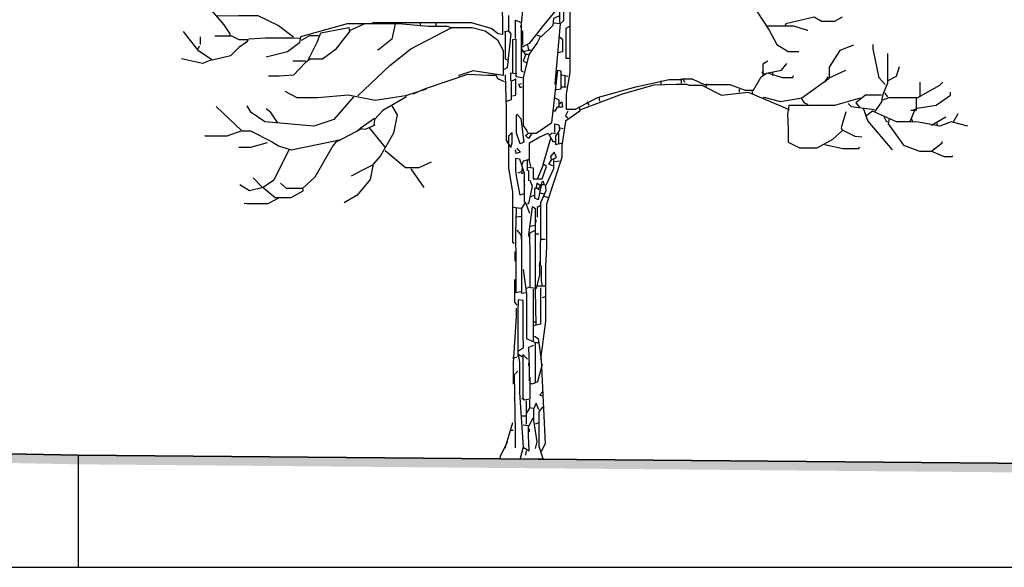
# Model space of a CAD drawing. Header units: metres. Extents: x 184432 to 189351, y 346610 to 348484.
# Tile 52 of 63: x 189154 to 189165, y 348468 to 348474. Entities that reach past the tile are written whole.
import ezdxf

# ---------------------------------------------------------------- set-up
doc = ezdxf.new("R2010")
doc.units = ezdxf.units.M
doc.header["$PDMODE"] = 35
doc.header["$PDSIZE"] = 0.075
for name, color, linetype, lineweight in [('B-ME-GR-BOOM-SD', 90, 'Continuous', 25), ('X-ME-AL-PROFIEL_HUIDIG MAAIVELD-GD', 252, 'Continuous', 0), ('X-XX-AL-DETAIL1-M', 7, 'Continuous', 18), ('X-XX-AL-DWARSPROFIEL_PROFIELLIJN MAAIVELD-GD', 8, 'Continuous', 35)]:
    doc.layers.add(name, color=color, linetype=linetype, lineweight=lineweight)
doc.layers.add('X-ME-AL-PROFIELRASTER-S', color=7, linetype='Continuous')
doc.styles.add('NLCS-ISO-ANNOTATIEF-T18', font='NLCS-ISO.ttf', dxfattribs={"height": 1.8})
doc.dimstyles.new('NLCS-ANNOTATIEF-T18-PIJL_L2_H0', dxfattribs={"dimtxt": 2.5, "dimasz": 1.8, "dimexe": 2, "dimexo": 2, "dimgap": 0.7, "dimtad": 1, "dimzin": 0, "dimdsep": 46, "dimtxsty": 'NLCS-ISO-ANNOTATIEF-T18', "dimcen": 0, "dimdle": 2, "dimclrd": 256, "dimclre": 256, "dimclrt": 10, "dimaunit": 2, "dimadec": 0, "dimazin": 0, "dimtfac": 1, "dimtdec": 3, "dimtofl": 0, "dimtmove": 0, "dimatfit": 3, "dimfxl": 2, "dimfxlon": 1, "dimtfillclr": 256, "dimtolj": 1, "dimtzin": 0, "dimlwd": -1, "dimlwe": -1, "dimarcsym": 0})

# ---------------------------------------------------------------- blocks, each defined once
blk = doc.blocks.new('SAL-PROFIELRASTER_BALK_EIND1-D')
at = {"color": 0, "linetype": 'ByBlock', "lineweight": -2, "flags": 128}
blk.add_lwpolyline([(0, 0), (1, 0)], dxfattribs=at)
blk = doc.blocks.new('SAL-PROFIELRASTER_AANHAAL-D')
at = {"color": 9, "linetype": 'ByBlock', "lineweight": -2, "flags": 128}
blk.add_lwpolyline([(0, 1), (0, 0)], dxfattribs=at)
blk = doc.blocks.new('*D68')
at = {"layer": 'Defpoints', "color": 0, "transparency": 16777216}
for p in [(189127.833, 348482.859), (189127.833, 348469.357), (189159.389, 348469.173)]:
    blk.add_point(p, dxfattribs=at)
at = {"layer": 'X-XX-AL-DETAIL1-M', "transparency": 16777216}
for p, q in [((189127.833, 348481.859), (189127.833, 348483.859)), ((189159.389, 348481.859), (189159.389, 348483.859)), ((189158.489, 348482.859), (189128.733, 348482.859))]:
    blk.add_line(p, q, dxfattribs=at)
for points in [[(189128.733, 348483.009), (189128.733, 348482.709), (189127.833, 348482.859)], [(189158.489, 348483.009), (189158.489, 348482.709), (189159.389, 348482.859)]]:
    blk.add_solid(points, dxfattribs=at)
at = {"layer": 'X-XX-AL-DETAIL1-M', "color": 10, "transparency": 16777216, "insert": (189143.611, 348483.794), "char_height": 0.9, "attachment_point": 5, "style": 'NLCS-ISO-ANNOTATIEF-T18'}
blk.add_mtext('\\A1;ruigte', dxfattribs=at)
blk = doc.blocks.new('*D69')
at = {"layer": 'Defpoints', "color": 0, "transparency": 16777216}
for p in [(189159.389, 348482.859), (189159.389, 348469.173), (189175.538, 348469.035)]:
    blk.add_point(p, dxfattribs=at)
at = {"layer": 'X-XX-AL-DETAIL1-M', "transparency": 16777216}
for p, q in [((189159.389, 348481.859), (189159.389, 348483.859)), ((189175.538, 348481.859), (189175.538, 348483.859)), ((189174.638, 348482.859), (189160.289, 348482.859))]:
    blk.add_line(p, q, dxfattribs=at)
for points in [[(189160.289, 348483.009), (189160.289, 348482.709), (189159.389, 348482.859)], [(189174.638, 348483.009), (189174.638, 348482.709), (189175.538, 348482.859)]]:
    blk.add_solid(points, dxfattribs=at)
at = {"layer": 'X-XX-AL-DETAIL1-M', "color": 10, "transparency": 16777216, "insert": (189167.463, 348483.659), "char_height": 0.9, "attachment_point": 5, "style": 'NLCS-ISO-ANNOTATIEF-T18'}
blk.add_mtext('\\A1;Bos', dxfattribs=at)
blk = doc.blocks.new('SGR-BOOM_S02_D_ZIJ-D')
at = {"flags": 128}
for points in [[(0.059, 5.364), (0.101, 5.356), (0.387, 5.658), (0.504, 5.785), (0.53, 5.751), (0.479, 5.154), (0.437, 4.994), (0.437, 4.834)], [(0.084, 5.347), (0.05, 5.179), (0.008, 4.784), (0, 4.784)], [(0.563, 5.347), (0.568, 5.23), (0.561, 5.129), (0.554, 4.902), (0.554, 4.28), (0.513, 4.044), (0.513, 3.872), (0.614, 3.872), (0.858, 4.002), (1.286, 4.12), (1.656, 4.2), (1.782, 4.2)], [(-3.54, 5.103), (-3.287, 4.809), (-3.22, 4.708), (-3.22, 4.692)], [(-0.202, 4.977), (-0.193, 4.885), (-0.193, 4.7), (-0.244, 4.708), (-0.319, 4.767), (-0.538, 4.83), (-1.631, 4.83), (-1.64, 4.826)], [(0.437, 5.019), (0.244, 4.784), (0.101, 4.599), (0.017, 4.557)], [(0.483, 4.977), (0.483, 4.851), (0.446, 4.818), (0.378, 4.826)], [(2.632, 4.952), (2.766, 4.75), (2.85, 4.591), (2.976, 4.511), (3.094, 4.511)], [(-3.363, 4.906), (-3.119, 4.912), (-2.909, 4.912), (-2.682, 4.801), (-2.514, 4.675)], [(-1.665, 4.818), (-1.917, 4.818), (-2.438, 4.675), (-2.447, 4.607), (-2.581, 4.507), (-2.817, 4.448)], [(-1.883, 4.75), (-1.724, 4.822), (-1.345, 4.822), (-1.017, 4.792), (-0.807, 4.792), (-0.765, 4.776), (-0.765, 4.767)], [(-1.387, 4.818), (-1.421, 4.649), (-1.572, 4.532), (-1.581, 4.532)], [(-1.11, 4.826), (-1.11, 4.792)], [(-0.933, 4.834), (-0.933, 4.801)], [(-0.13, 4.91), (-0.13, 4.742), (-0.177, 4.725)], [(-0.05, 4.658), (-0.05, 4.86), (0.013, 4.834), (0.013, 4.296), (0.034, 4.288)], [(0.429, 4.902), (0.37, 4.876), (0.362, 4.801), (0.235, 4.675)], [(0.446, 4.818), (0.387, 4.153), (0.395, 4.145)], [(3.573, 4.893), (3.489, 4.843), (3.346, 4.843), (3.262, 4.893), (2.951, 4.818), (2.943, 4.801)], [(-3.388, 4.687), (-3.203, 4.687), (-3.119, 4.645), (-3.018, 4.645), (-3.035, 4.616), (-3.119, 4.557), (-3.212, 4.465), (-3.414, 4.414), (-3.565, 4.515), (-3.733, 4.734)], [(-2.346, 4.422), (-2.253, 4.616), (-2.211, 4.717), (-1.9, 4.776), (-1.892, 4.734), (-2.051, 4.532), (-2.194, 4.427), (-2.329, 4.427), (-2.379, 4.389), (-2.514, 4.25), (-2.674, 4.24), (-2.791, 4.24)], [(-1.799, 4.019), (-1.446, 4.355), (-1.211, 4.54), (-0.757, 4.776), (-0.53, 4.776), (-0.387, 4.742), (-0.252, 4.641), (-0.189, 4.523), (-0.189, 4.246), (-0.521, 4.296), (-0.681, 4.246), (-0.681, 4.237)], [(-0.135, 4.75), (-0.101, 4.708), (-0.143, 4.33), (-0.177, 4.313)], [(-0.164, 4.725), (-0.164, 4.431), (-0.135, 4.414)], [(0.029, 4.582), (0.029, 4.742)], [(0.555, 4.792), (0.509, 4.767), (0.509, 4.439), (0.546, 4.439)], [(2.741, 4.797), (3.035, 4.797), (3.187, 4.75), (3.195, 4.75)], [(-3.548, 4.675), (-3.548, 4.591)], [(-3.01, 4.654), (-2.825, 4.664), (-2.514, 4.664), (-2.447, 4.658)], [(-2.236, 4.687), (-2.337, 4.687), (-2.43, 4.633)], [(0.025, 4.221), (-0.042, 4.229), (-0.042, 4.649), (-0.084, 4.641), (-0.084, 4.599), (-0.084, 4.28)], [(0.185, 4.692), (0.227, 4.683), (0.193, 4.616), (0.101, 4.481), (0.084, 4.414), (0.034, 4.221), (0.034, 3.691), (0.076, 3.632), (0.084, 3.615)], [(0.437, 4.675), (0.471, 4.649), (0.471, 4.507), (0.42, 4.498)], [(4.053, 4.145), (3.985, 4.221), (3.918, 4.54), (3.918, 4.591)], [(-3.573, 4.54), (-3.556, 4.574)], [(0.008, 4.507), (0.084, 4.523), (0.126, 4.532)], [(0.017, 4.54), (0.059, 4.473), (0.034, 4.406), (0.067, 4.389)], [(0.059, 4.481), (0.101, 4.481)], [(0.084, 4.582), (0.092, 4.532)], [(3.699, 4.582), (3.548, 4.523), (3.43, 4.338), (3.43, 4.221), (3.615, 4.305)], [(4.078, 4.49), (4.078, 4.162), (4.027, 4.036), (4.019, 4.002), (4.01, 3.952), (3.935, 3.842)], [(-3.43, 4.414), (-3.523, 4.38), (-3.758, 4.431)], [(-2.379, 4.406), (-2.522, 4.406)], [(1.791, 4.162), (1.791, 4.208), (1.909, 4.208), (2.043, 4.145), (2.329, 4.145), (2.497, 4.082), (2.59, 4.082), (2.674, 4.229), (2.733, 4.271), (2.901, 4.305), (2.96, 4.38)], [(2.749, 4.406), (2.695, 4.372), (2.695, 4.254)], [(-0.034, 4.263), (-0.105, 4.271), (-0.105, 4.187)], [(0.126, 3.599), (0.092, 3.548), (0.059, 3.582), (0.092, 3.607), (0.177, 3.607), (0.353, 3.725), (0.42, 4.305), (0.454, 4.296), (0.454, 4.095), (0.404, 4.086), (0.395, 4.095)], [(2.682, 4.288), (2.707, 4.263)], [(2.758, 4.271), (2.909, 4.225), (3.027, 4.225), (3.035, 4.246)], [(2.8, 4.28), (2.8, 4.246)], [(4.078, 4.187), (4.179, 4.237), (4.212, 4.347)], [(-1.185, 4.044), (-1.051, 4.103), (-0.58, 4.259), (-0.362, 4.248), (-0.277, 4.248)], [(-0.269, 4.254), (-0.252, 4.212), (-0.177, 4.179)], [(-0.164, 4.254), (-0.153, 3.876), (-0.153, 3.523), (-0.101, 3.447), (-0.088, 3.498), (-0.088, 3.615), (-0.13, 3.573), (-0.13, 3.22), (-0.084, 2.951), (-0.084, 2.396), (-0.067, 2.388)], [(-0.084, 4.019), (-0.046, 4.027), (-0.046, 4.204), (-0.097, 4.179), (-0.097, 3.977), (-0.135, 3.96), (-0.151, 3.96)], [(0.017, 4.153), (-0.017, 4.145), (0, 4.111), (0.025, 4.12)], [(0.462, 4.254), (0.53, 4.237)], [(0.496, 4.246), (0.496, 4.12)], [(1.564, 4.187), (1.564, 4.145)], [(1.808, 4.212), (1.824, 4.17)], [(2.068, 4.153), (2.06, 4.12)], [(3.43, 4.212), (3.128, 3.994), (2.892, 3.952), (2.707, 4.002), (2.699, 3.994)], [(3.414, 4.229), (3.38, 4.17)], [(4.027, 3.977), (4.095, 4.002), (4.414, 4.002), (4.658, 4.137), (4.692, 4.17)], [(4.439, 4.01), (4.439, 4.17)], [(-1.043, 4.095), (-1.27, 4.019), (-1.606, 3.968), (-1.909, 4.027), (-2.245, 3.998), (-2.472, 3.998), (-2.606, 4.069)], [(0.462, 4.12), (0.513, 4.12)], [(0.673, 3.868), (1.135, 4.044), (1.488, 4.141), (1.732, 4.151), (1.85, 4.151), (1.875, 4.137), (2.018, 4.137), (2.236, 4.027), (2.531, 4.061), (2.985, 3.868)], [(2.43, 4.095), (2.43, 4.061)], [(2.573, 4.078), (2.581, 4.044)], [(4.044, 4.053), (4.078, 4.01)], [(4.406, 3.884), (4.616, 3.918), (4.776, 4.027), (4.776, 4.061)], [(-1.85, 4.01), (-2.068, 3.758), (-2.287, 3.683), (-2.833, 3.733), (-2.985, 3.834), (-3.027, 3.91)], [(-1.261, 4.01), (-1.522, 3.859), (-1.614, 3.758), (-1.623, 3.699)], [(0.429, 3.926), (0.462, 3.952), (0.471, 3.893), (0.412, 3.893), (0.387, 3.851), (0.37, 3.851)], [(0.378, 4.002), (0.429, 3.977), (0.429, 3.901)], [(0.74, 3.952), (0.765, 3.918)], [(0.874, 4.002), (0.883, 3.96)], [(3.775, 3.994), (3.489, 3.914), (3.111, 3.912), (2.981, 3.912), (2.966, 3.817), (2.975, 3.649), (2.975, 3.506), (3.102, 3.443), (3.296, 3.443), (3.472, 3.54), (3.582, 3.641), (3.716, 3.573), (3.792, 3.565)], [(3.119, 3.994), (3.153, 3.943), (3.195, 3.926)], [(3.641, 3.935), (3.674, 3.901), (3.935, 3.868)], [(4.01, 4.027), (3.834, 4.027), (3.725, 3.943), (3.767, 3.893)], [(4.397, 3.994), (4.397, 3.859), (4.338, 3.859)], [(-3.372, 3.901), (-3.086, 3.632), (-3.254, 3.573), (-3.489, 3.573), (-3.498, 3.582)], [(-2.69, 3.725), (-2.766, 3.834), (-2.817, 3.876)], [(-1.421, 3.91), (-1.362, 3.809), (-1.404, 3.607), (-1.547, 3.355), (-1.631, 3.262), (-1.665, 3.094), (-1.808, 2.917), (-1.951, 2.833)], [(0.656, 3.901), (0.664, 3.851), (0.504, 3.741), (0.462, 3.464), (0.462, 3.338), (0.294, 2.817), (0.294, 2.346), (0.282, 2.127), (0.282, 1.522), (0.227, 1.101)], [(0.53, 3.851), (0.504, 3.8), (0.53, 3.775)], [(3.262, 3.918), (3.346, 3.918)], [(3.615, 3.842), (3.565, 3.666), (3.573, 3.641)], [(3.809, 3.884), (3.859, 3.741), (4.128, 3.422)], [(4.969, 3.683), (4.784, 3.733), (4.658, 3.683), (4.422, 3.729), (4.33, 3.731), (4.179, 3.731), (3.91, 3.851), (3.834, 3.792)], [(4.372, 3.851), (4.33, 3.741)], [(4.397, 3.876), (4.355, 3.859)], [(4.809, 3.733), (4.86, 3.826)], [(-1.614, 3.767), (-1.774, 3.657)], [(-0.034, 3.817), (0.008, 3.767), (0.042, 3.506), (0, 3.489), (-0.038, 3.607), (-0.038, 3.809), (-0.034, 3.817)], [(4.036, 3.792), (4.061, 3.741), (4.078, 3.733)], [(4.095, 3.767), (4.086, 3.708), (4.254, 3.472), (4.431, 3.405), (4.565, 3.405), (4.708, 3.346), (4.792, 3.346), (4.801, 3.355)], [(4.338, 3.775), (4.355, 3.741)], [(4.725, 3.783), (4.565, 3.691)], [(4.624, 3.716), (4.633, 3.683)], [(-3.086, 3.632), (-2.993, 3.632), (-2.758, 3.514), (-2.682, 3.464), (-2.539, 3.422), (-2.001, 3.531)], [(-1.766, 3.649), (-2.026, 3.514)], [(-1.808, 3.632), (-1.774, 3.657), (-1.715, 3.649), (-1.606, 3.699)], [(-1.673, 3.666), (-1.497, 3.447)], [(0.105, 3.313), (0.105, 3.498), (0.219, 3.565), (0.311, 3.607), (0.362, 3.514), (0.387, 3.514)], [(0.395, 3.599), (0.353, 3.607), (0.328, 3.582)], [(0.387, 3.615), (0.387, 3.708), (0.429, 3.699), (0.437, 3.641), (0.395, 3.573), (0.395, 3.481), (0.471, 3.498)], [(0.425, 3.607), (0.425, 3.489)], [(0.446, 3.666), (0.479, 3.657)], [(-2.808, 3.498), (-2.993, 3.447), (-3.119, 3.447)], [(-2.026, 3.531), (-2.077, 3.464), (-2.278, 3.119), (-2.413, 2.993), (-2.59, 2.993), (-2.657, 3.052)], [(0.336, 3.548), (0.252, 3.254)], [(4.565, 3.405), (4.683, 3.498), (4.683, 3.514)], [(-2.564, 3.422), (-2.733, 3.086), (-2.85, 3.002), (-3.002, 2.968), (-3.111, 3.035)], [(-1.497, 3.414), (-1.27, 3.224), (-1.118, 3.224), (-0.984, 3.287)], [(-0.034, 3.439), (0, 3.397), (-0.042, 3.38), (-0.05, 3.414), (-0.042, 3.422)], [(0.362, 3.245), (0.319, 3.262), (0.353, 3.313), (0.404, 3.338), (0.378, 3.397), (0.336, 3.346), (0.345, 3.313)], [(3.38, 3.481), (3.582, 3.435), (3.758, 3.435), (3.767, 3.456)], [(0.042, 2.934), (0, 2.917), (-0.034, 3.111), (-0.046, 3.187), (-0.046, 3.329), (-0.008, 3.321), (0.046, 3.161), (0.046, 2.842)], [(0.118, 3.237), (0.101, 3.313), (0.034, 3.296), (0.017, 3.245)], [(0.08, 3.304), (0.08, 3.195)], [(0.37, 3.313), (0.37, 3.212), (0.286, 3.027)], [(0.437, 3.296), (0.387, 3.287)], [(-1.631, 3.254), (-1.749, 3.195), (-1.875, 3.128)], [(-1.211, 3.212), (-1.068, 3.002)], [(0.008, 3.178), (-0.025, 3.161)], [(0.025, 3.229), (0.017, 3.161), (0.034, 3.161)], [(0.097, 3.077), (0.097, 3.187), (0.076, 3.195)], [(0.092, 3.229), (0.147, 3.22), (0.147, 3.098), (0.244, 3.098), (0.294, 3.237), (0.261, 3.262), (0.193, 3.102)], [(-2.859, 3.002), (-2.96, 3.111)], [(0.042, 3.086), (0.05, 3.027), (0.042, 3.018)], [(0.109, 3.086), (0.135, 3.018), (0.092, 2.825), (0.084, 2.817)], [(0.219, 3.01), (0.252, 3.077), (0.269, 3.035), (0.227, 3.035)], [(-2.85, 3.002), (-2.716, 2.892), (-2.539, 2.892), (-2.405, 2.968), (-2.405, 2.985)], [(0.235, 3.027), (0.202, 2.867), (0.164, 2.884), (0.164, 2.993), (0.177, 3.002)], [(0.219, 3.027), (0.185, 3.052), (0.177, 3.002), (0.219, 2.976)], [(0.227, 3.002), (0.193, 2.993)], [(0.277, 3.035), (0.286, 2.968), (0.227, 2.833), (0.227, 2.472), (0.223, 2.337), (0.223, 2.136), (0.21, 2.136)], [(-2.682, 2.884), (-2.8, 2.821), (-3.027, 2.821), (-3.06, 2.825)], [(0.109, 2.716), (0.059, 2.842), (0.017, 2.775), (0.017, 2.396), (0.017, 1.925), (0.017, 1.833), (0.067, 1.841)], [(0.16, 2.917), (0.118, 2.901)], [(0.219, 2.943), (0.269, 2.934)], [(0.269, 2.909), (0.311, 2.892)], [(-0.084, 2.791), (-0.05, 2.783), (0.008, 2.775)], [(-0.042, 2.775), (-0.05, 2.489), (-0.046, 2.186), (-0.046, 1.841), (0.008, 1.85)], [(0.177, 1.48), (0.172, 1.867), (0.172, 2.766), (0.135, 2.791), (0.092, 2.48), (0.101, 2.455)], [(0.235, 2.808), (0.189, 2.783), (0.189, 2.674)], [(0.017, 2.682), (-0.034, 2.674)], [(0.177, 2.64), (0.168, 2.606)], [(-0.034, 2.531), (0.008, 2.48), (0.017, 2.413)], [(0.16, 2.522), (0.105, 2.497), (0.107, 2.245), (0.107, 1.9), (0.067, 1.883)], [(0.168, 2.581), (0.109, 2.573)], [(0.177, 2.489), (0.21, 2.489)], [(0.235, 2.43), (0.277, 2.43)], [(-0.059, 2.295), (-0.059, 2.186)], [(0.034, 2.094), (0.071, 1.824), (0.071, 1.328), (0.168, 1.286), (0.168, 0.841)], [(0.214, 2.178), (0.214, 2.035), (0.177, 1.883), (0.118, 1.892), (0.109, 1.9)], [(0.235, 2.136), (0.235, 1.967), (0.244, 1.909)], [(-0.063, 1.984), (-0.061, 1.875), (-0.061, 1.732), (-0.034, 1.698)], [(0.147, 1.875), (0.145, 1.438), (0.145, 1.303)], [(0.227, 1.892), (0.227, 1.732), (0.227, 1.488), (0.151, 1.471)], [(0.277, 1.909), (0.193, 1.909)], [(-0.017, 1.194), (0.038, 1.228), (0.036, 1.37), (0.036, 1.749), (-0.021, 1.757), (-0.023, 1.614), (-0.023, 1.16), (-0.025, 1.127)], [(0.277, 1.791), (0.244, 1.782)], [(-0.042, 1.665), (-0.042, 1.572), (-0.076, 1.059), (-0.076, 0.824)], [(0.143, 1.513), (0.177, 1.513)], [(0.16, 1.354), (0.202, 1.328), (0.235, 1.093), (0.277, 0.16), (0.235, 0.076)], [(0.151, 1.253), (0.092, 1.228), (0.101, 1.026), (0.101, 0.858)], [(0.16, 1.286), (0.202, 1.286)], [(-0.034, 1.118), (-0.084, 1.11)], [(0.025, 1.127), (-0.021, 1.152), (-0.006, 1.068), (-0.006, 0.731), (0.034, 0.126), (0, 0)], [(0.084, 1.101), (0.029, 1.152), (0.032, 1.068), (0.032, 0.664), (0.017, 0.656)], [(0.092, 1.059), (0.092, 1.026)], [(0.244, 1.043), (0.193, 0.849), (0.135, 0.824), (0.118, 0.832)], [(-0.025, 0.967), (-0.067, 0.925), (-0.055, 0.294), (-0.055, 0.118)], [(0.109, 0.9), (0.109, 0.656), (0.05, 0.647), (0.034, 0.664)], [(-0.063, 0.782), (-0.063, 0.681), (-0.067, 0.673)], [(0.252, 0.74), (0.219, 0.706), (0.252, 0.689)], [(0.105, 0.647), (0.105, 0.555), (0.067, 0.496)], [(0.067, 0.639), (0.067, 0.378)], [(0.109, 0.563), (0.143, 0.555)], [(0.21, 0.538), (0.177, 0.614), (0.151, 0.546), (0.151, 0.42), (0.185, 0.185), (0.168, 0.109)], [(0.252, 0.572), (0.21, 0.521), (0.21, 0.135), (0.252, 0), (0.252, -0.008)], [(0.025, 0.471), (0.059, 0.471)], [(0.143, 0.446), (0.092, 0.353)], [(-0.084, 0.395), (-0.168, 0.109)], [(0.034, 0.126), (0.101, 0.084), (0.092, 0.252), (0.092, 0.362), (0.034, 0.37)], [(0.101, 0.328), (0.101, 0.294)], [(0.21, 0.395), (0.168, 0.378)], [(-0.109, 0.311), (-0.076, 0.311)], [(-0.143, 0.177), (-0.219, 0.025)], [(0.067, 0.084), (0.059, 0.034)]]:
    blk.add_lwpolyline(points, dxfattribs=at)
at = {"ltscale": 0.1, "flags": 128}
for points in [[(-0.219, 0.025), (-0.219, -0.008)], [(0.252, -0.008), (-0.219, -0.008)]]:
    blk.add_lwpolyline(points, dxfattribs=at)

msp = doc.modelspace()

# ---------------------------------------------------------------- hatches: boundary and pattern name
at = {"layer": 'X-ME-AL-PROFIEL_HUIDIG MAAIVELD-GD'}
h = msp.add_hatch(dxfattribs=at)
h.set_pattern_fill('AGR-MAAIVELD', color=256, scale=0.05, pattern_type=2)
h.set_pattern_definition([(45, (2171.35685, 77.68078), (-0.25000007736, 0.25000007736), []), (45, (2171.32113, 77.7165), (0, 0.50000015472), [0.3535535, -0.3535535]), (45, (2171.28542, 77.7522), (0, 0.50000015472), [0.3535535, -0.3535535]), (45, (2171.2492, 77.78842), (0, 0.50000015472), [0.3535535, -0.3535535]), (45, (2171.214, 77.82363), (0, 0.50000015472), [0.3535535, -0.3535535]), (45, (2171.17828, 77.85935), (0, 0.50000015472), [0.3535535, -0.3535535]), (45, (2171.14256, 77.89506), (0, 0.50000015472), [0.3535535, -0.3535535]), (315, (2171.35685, 77.68078), (0.25000007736, 0.25000007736), []), (315, (2171.39256, 77.7165), (0.50000015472, -1e-16), [0.3535535, -0.3535535]), (315, (2171.42828, 77.7522), (0.50000015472, -1e-16), [0.3535535, -0.3535535]), (315, (2171.4645, 77.78842), (0.50000015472, -1e-16), [0.3535535, -0.3535535]), (315, (2171.4997, 77.82363), (0.50000015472, -1e-16), [0.3535535, -0.3535535]), (315, (2171.53542, 77.85935), (0.50000015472, -1e-16), [0.3535535, -0.3535535]), (315, (2171.57113, 77.89506), (0.50000015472, -1e-16), [0.3535535, -0.3535535])])
h.paths.add_polyline_path([(189222.99, 348469.025), (189221.066, 348469.029), (189219.713, 348469.006), (189217.988, 348468.974), (189215.729, 348468.948), (189213.633, 348468.988), (189210.748, 348468.945), (189209.042, 348468.981), (189207.744, 348469.023), (189205.718, 348468.968), (189203.727, 348468.973), (189202.176, 348469.007), (189200.404, 348468.955), (189198.191, 348468.958), (189196.063, 348468.93), (189193.673, 348468.931), (189191.254, 348468.891), (189189.183, 348469), (189186.5, 348468.992), (189184.031, 348468.94), (189181.808, 348468.962), (189180.044, 348468.963), (189178.377, 348468.918), (189176.159, 348468.929), (189154.468, 348469.115), (189145.976, 348469.28), (189143.917, 348469.213), (189141.87, 348469.26), (189139.889, 348469.358), (189137.709, 348469.328), (189135.6, 348469.346), (189133.268, 348469.417), (189131.042, 348469.347), (189129.23, 348469.256), (189113.157, 348469.27), (189110.965, 348469.308), (189108.459, 348469.397), (189106.395, 348469.37), (189103.932, 348469.48), (189101.68, 348469.516), (189099.491, 348469.416), (189097.32, 348469.4), (189094.724, 348469.481), (189092.341, 348469.525), (189090.613, 348469.556), (189088.382, 348469.569), (189086.495, 348469.582), (189084.485, 348469.601), (189082.066, 348469.64), (189079.91, 348469.679), (189078.014, 348469.695), (189075.892, 348469.605), (189073.602, 348469.753), (189071.625, 348469.899), (189069.763, 348469.797), (189067.87, 348469.68), (189065.65, 348469.71), (189063.481, 348469.714), (189061.136, 348469.784), (189058.893, 348469.567), (189056.513, 348469.576), (189054.053, 348469.555), (189051.679, 348469.575), (189049.33, 348469.474), (189047.028, 348469.505), (189044.473, 348469.41), (189041.949, 348469.491), (189039.849, 348469.548), (189037.497, 348469.52), (189034.981, 348469.54), (189033.032, 348469.656), (189031.114, 348469.574), (189028.685, 348469.582), (189026.402, 348469.647), (189023.931, 348469.767), (189021.619, 348469.603), (189019.407, 348469.546), (189017.239, 348469.645), (189015.161, 348469.73), (189013.101, 348469.661), (189010.637, 348469.736), (189008.011, 348469.675), (189005.937, 348469.588), (189002.865, 348469.551), (188997.983, 348469.479), (188996.201, 348469.732), (188994.04, 348469.604), (188992.096, 348469.677), (188989.964, 348469.758), (188988.148, 348469.721), (188985.858, 348469.712), (188983.446, 348469.712), (188981.111, 348469.811), (188978.971, 348469.791), (188976.79, 348469.842), (188974.482, 348469.934), (188972.061, 348469.82), (188969.889, 348469.723), (188967.518, 348469.761), (188965.341, 348469.937), (188962.992, 348469.848), (188960.612, 348469.942), (188957.964, 348469.948), (188955.664, 348470.051), (188953.423, 348469.96), (188951.271, 348469.913), (188949.206, 348469.774), (188946.835, 348469.772), (188944.588, 348469.772), (188942.347, 348469.617), (188940.517, 348470.028), (188938.588, 348470.062), (188936.483, 348470.092), (188934.41, 348470.128), (188932.484, 348470.201), (188930.428, 348470.137), (188928.175, 348470.024), (188926.587, 348470.011), (188924.883, 348470), (188922.991, 348470.078), (188921.119, 348470.016), (188919.209, 348469.968), (188917.541, 348469.912), (188915.623, 348469.782), (188913.73, 348469.87), (188911.717, 348469.907), (188909.723, 348469.955), (188907.713, 348469.977), (188905.847, 348469.884), (188903.704, 348469.988), (188901.74, 348469.952), (188899.832, 348469.969), (188898.045, 348470.024), (188896, 348470.15), (188894.171, 348470.144), (188892.037, 348469.986), (188890.38, 348470.083), (188888.899, 348470.2), (188887.479, 348470.241), (188885.354, 348470.246), (188883.412, 348470.228), (188881.784, 348470.234), (188879.757, 348470.227), (188879.757, 348470.327), (188881.784, 348470.334), (188883.412, 348470.328), (188885.354, 348470.346), (188887.479, 348470.341), (188888.899, 348470.3), (188890.38, 348470.183), (188892.037, 348470.086), (188894.171, 348470.244), (188896, 348470.25), (188898.045, 348470.124), (188899.832, 348470.069), (188901.74, 348470.052), (188903.704, 348470.088), (188905.847, 348469.984), (188907.713, 348470.077), (188909.723, 348470.055), (188911.717, 348470.007), (188913.73, 348469.97), (188915.623, 348469.882), (188917.541, 348470.012), (188919.209, 348470.068), (188921.119, 348470.116), (188922.991, 348470.178), (188924.883, 348470.1), (188926.587, 348470.111), (188928.175, 348470.124), (188930.428, 348470.237), (188932.484, 348470.301), (188934.41, 348470.228), (188936.483, 348470.192), (188938.588, 348470.162), (188940.517, 348470.128), (188942.347, 348469.717), (188944.588, 348469.872), (188946.835, 348469.872), (188949.206, 348469.874), (188951.271, 348470.013), (188953.423, 348470.06), (188955.664, 348470.151), (188957.964, 348470.048), (188960.612, 348470.042), (188962.992, 348469.948), (188965.341, 348470.037), (188967.518, 348469.861), (188969.889, 348469.823), (188972.061, 348469.92), (188974.482, 348470.034), (188976.79, 348469.942), (188978.971, 348469.891), (188981.111, 348469.911), (188983.446, 348469.812), (188985.858, 348469.812), (188988.148, 348469.821), (188989.964, 348469.858), (188992.096, 348469.777), (188994.04, 348469.704), (188996.201, 348469.832), (188997.983, 348469.579), (189002.865, 348469.651), (189005.937, 348469.688), (189008.011, 348469.775), (189010.637, 348469.836), (189013.101, 348469.761), (189015.161, 348469.83), (189017.239, 348469.745), (189019.407, 348469.646), (189021.619, 348469.703), (189023.931, 348469.867), (189026.402, 348469.747), (189028.685, 348469.682), (189031.114, 348469.674), (189033.032, 348469.756), (189034.981, 348469.64), (189037.497, 348469.62), (189039.849, 348469.648), (189041.949, 348469.591), (189044.473, 348469.51), (189047.028, 348469.605), (189049.33, 348469.574), (189051.679, 348469.675), (189054.053, 348469.655), (189056.513, 348469.676), (189058.893, 348469.667), (189061.136, 348469.884), (189063.481, 348469.814), (189065.65, 348469.81), (189067.87, 348469.78), (189069.763, 348469.897), (189071.625, 348469.999), (189073.602, 348469.853), (189075.892, 348469.705), (189078.014, 348469.795), (189079.91, 348469.779), (189082.066, 348469.74), (189084.485, 348469.701), (189086.495, 348469.682), (189088.382, 348469.669), (189090.613, 348469.656), (189092.341, 348469.625), (189094.724, 348469.581), (189097.32, 348469.5), (189099.491, 348469.516), (189101.68, 348469.616), (189103.932, 348469.58), (189106.395, 348469.47), (189108.459, 348469.497), (189110.965, 348469.408), (189113.157, 348469.37), (189129.23, 348469.356), (189131.042, 348469.447), (189133.268, 348469.517), (189135.6, 348469.446), (189137.709, 348469.428), (189139.889, 348469.458), (189141.87, 348469.36), (189143.917, 348469.313), (189145.976, 348469.38), (189154.468, 348469.215), (189176.159, 348469.029), (189178.377, 348469.018), (189180.044, 348469.063), (189181.808, 348469.062), (189184.031, 348469.04), (189186.5, 348469.092), (189189.183, 348469.1), (189191.254, 348468.991), (189193.673, 348469.031), (189196.063, 348469.03), (189198.191, 348469.058), (189200.404, 348469.055), (189202.176, 348469.107), (189203.727, 348469.073), (189205.718, 348469.068), (189207.744, 348469.123), (189209.042, 348469.081), (189210.748, 348469.045), (189213.633, 348469.088), (189215.729, 348469.048), (189217.988, 348469.074), (189219.713, 348469.106), (189221.066, 348469.129), (189222.99, 348469.125), (189222.991, 348469.025)])

# ---------------------------------------------------------------- linework, layer by layer
at = {"layer": 'X-XX-AL-DWARSPROFIEL_PROFIELLIJN MAAIVELD-GD'}
msp.add_lwpolyline([(189141.87, 348469.36), (189143.917, 348469.313), (189145.976, 348469.38), (189154.468, 348469.215), (189176.159, 348469.029), (189178.377, 348469.018), (189180.044, 348469.063), (189181.808, 348469.062), (189184.031, 348469.04)], dxfattribs=at)

# ---------------------------------------------------------------- block references
at = {"layer": 'B-ME-GR-BOOM-SD'}
msp.add_blockref('SGR-BOOM_S02_D_ZIJ-D', (189159.372, 348469.181), dxfattribs=at)
at = {"layer": 'X-ME-AL-PROFIELRASTER-S', "yscale": 1.242000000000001}
msp.add_blockref('SAL-PROFIELRASTER_AANHAAL-D', (189154.468, 348467.973), dxfattribs=at)
at = {"layer": 'X-ME-AL-PROFIELRASTER-S', "xscale": 344.4832157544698, "yscale": 0.5, "zscale": 344.4832157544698}
msp.add_blockref('SAL-PROFIELRASTER_BALK_EIND1-D', (188879.757, 348467.973), dxfattribs=at)

# ---------------------------------------------------------------- dimensions: what is measured, and where the dimension line sits
at = {"layer": 'X-XX-AL-DETAIL1-M'}
for base, p1, p2, text, picture, middle in [((189127.833, 348482.859), (189159.389, 348469.173), (189127.833, 348469.357), 'ruigte', '*D68', (189143.611, 348482.859)), ((189159.389, 348482.859), (189175.538, 348469.035), (189159.389, 348469.173), 'Bos', '*D69', (189167.463, 348482.859))]:
    dim = msp.add_linear_dim(base=base, p1=p1, p2=p2, text=text, dimstyle='NLCS-ANNOTATIEF-T18-PIJL_L2_H0', dxfattribs=at)
    dim.commit()
    dim.dimension.update_dxf_attribs({"geometry": picture, "text_midpoint": middle, "dimtype": 160})

doc.saveas('drawing.dxf')
